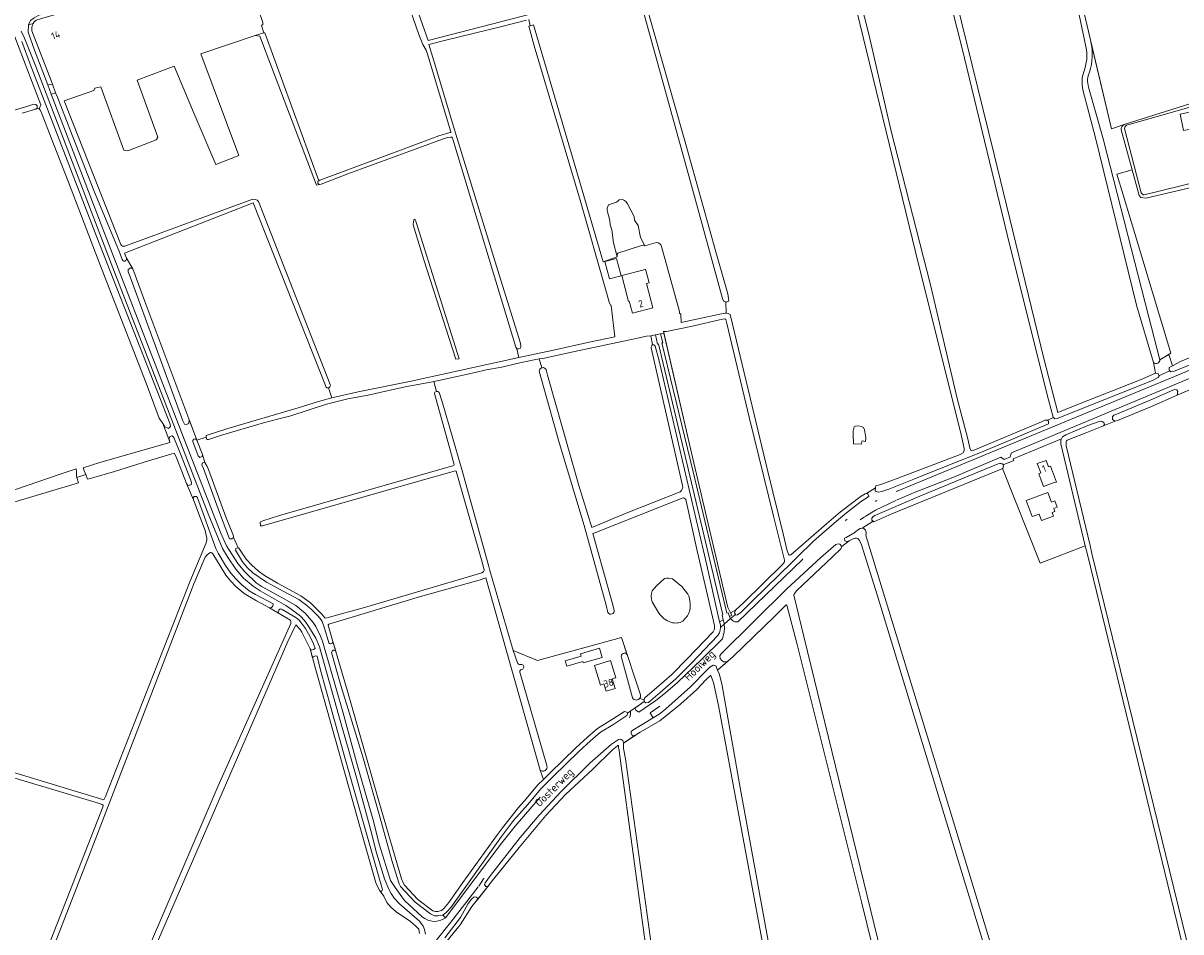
# Model space of a CAD drawing. Header units: metres. Extents: x 209813 to 223847, y 571801 to 587119.
# Tile 109 of 256: x 214070 to 214723, y 576785 to 577297. Entities that reach past the tile are written whole.
import ezdxf
from ezdxf.enums import TextEntityAlignment as Align

# ---------------------------------------------------------------- set-up
doc = ezdxf.new("R2010")
doc.units = ezdxf.units.M
for name, color, linetype, lineweight in [('B-RO-GR-BOUWLAND-GV', 8, 'Continuous', 0), ('B-RO-GR-GRAS-GV', 8, 'Continuous', 0), ('B-RO-GR-GROENVOORZIENING-GV', 8, 'Continuous', 0), ('B-RO-GR-HOUTWAL-GV', 8, 'Continuous', 0), ('B-RO-OG-BEBOUWING-GV', 8, 'Continuous', 0), ('B-RO-OG-BEBOUWING-T18', 8, 'Continuous', 0), ('B-RO-OG-TERREIN_CULTUURSCHEIDING-GV', 8, 'Continuous', 0), ('B-RO-OG-TERREIN_ERF-GV', 8, 'Continuous', 0), ('B-RO-OG-TOPOGRAFIE-T18', 8, 'Continuous', 0), ('B-RO-OG-WEG-GV', 8, 'Continuous', 0), ('B-RO-VH-VERHARDING_HALFVERHARDING-GV', 8, 'Continuous', 0), ('B-RO-VH-VERHARDING_STRAATBAKSTEEN-GV', 8, 'Continuous', 0)]:
    doc.layers.add(name, color=color, linetype=linetype, lineweight=lineweight)
doc.styles.add('NLCS-ISO-M200-T18', font='txt', dxfattribs={"height": 0.36})

msp = doc.modelspace()

# ---------------------------------------------------------------- linework, layer by layer
at = {"layer": 'B-RO-GR-BOUWLAND-GV', "flags": 128}
for points in [[(214419.738, 577314.446), (214443.076, 577232.263), (214460.919, 577168.292), (214467.664, 577144.621), (214468.162, 577142.128), (214468.257, 577140.604), (214466.697, 577140.047), (214466.522, 577140.091), (214466.742, 577133.741), (214467.917, 577133.664), (214468.965, 577132.983), (214469.121, 577132.252), (214490.24, 577044.373), (214498.933, 577009.285), (214501.278, 576999.595), (214501.864, 576997.835), (214502.381, 576997.203), (214502.557, 576997.195), (214503.225, 576997.432), (214523.434, 577014.871), (214531.242, 577021.641), (214543.017, 577030.62), (214545.164, 577031.891), (214546.005, 577032.085), (214550.967, 577035.166), (214551.227, 577036.312), (214554.161, 577037.082), (214564.181, 577040.836), (214597.83, 577053.695), (214599.186, 577054.232), (214600.479, 577054.96), (214601.058, 577056.232), (214601.062, 577057.443), (214599.638, 577064.299), (214573.912, 577167.558), (214540.315, 577304.877)], [(214059.545, 577032.261), (214090.844, 577042.894), (214099.84, 577046.003), (214100.039, 577044.151), (214099.91, 577042.014), (214100.211, 577041.059), (214105.19, 577042.774), (214104.338, 577044.878), (214103.809, 577046.598), (214113.135, 577049.574), (214133.416, 577055.276), (214152.767, 577060.829), (214152.697, 577061.122), (214148.642, 577071.454), (214146.613, 577074.572), (214139.258, 577094.26), (214113.104, 577161.459), (214095.482, 577207.608), (214085.719, 577232.69), (214080.639, 577245.946), (214079.687, 577248.169), (214079.052, 577248.962), (214077.859, 577249.452), (214077.007, 577248.832), (214069.267, 577246.523)], [(214016.696, 576889.11), (214115.409, 576859.181), (214116.298, 576860.999), (214163.899, 576982.128), (214173.25, 577004.132), (214173.498, 577005.926), (214173.472, 577006.904), (214172.581, 577011.251), (214169.858, 577018.577), (214166.075, 577028.412), (214162.114, 577037.612), (214156.323, 577052.682), (214155.19, 577054.741), (214153.884, 577054.325), (214140.618, 577050.491), (214121.388, 577044.412), (214108.357, 577040.642), (214106.174, 577040.047), (214105.19, 577042.774)], [(214100.211, 577041.059), (214101.071, 577038.025), (214062.75, 577026.668)]]:
    msp.add_lwpolyline(points, dxfattribs=at)
msp.add_lwpolyline([(214538.413, 577063.644), (214538.492, 577067.335), (214539.048, 577069.716), (214539.802, 577070.073), (214541.429, 577070.232), (214543.136, 577069.875), (214544.287, 577069.2), (214544.882, 577067.93), (214545.652, 577063.414), (214545.334, 577061.35), (214543.509, 577061.667), (214542.953, 577059.921), (214538.667, 577060.001), (214538.611, 577061.858)], close=True, dxfattribs=at)
at = {"layer": 'B-RO-GR-GRAS-GV', "flags": 128}
for points in [[(214501.455, 577473.311), (214502.004, 577471.754), (214522.374, 577390.673), (214532.845, 577348.082), (214547.306, 577291.181), (214559.878, 577236.406), (214582.05, 577149.795), (214597.153, 577085.674), (214603.122, 577062.948), (214604.234, 577057.734), (214605.088, 577056.153), (214606.204, 577056.309), (214615.619, 577060.304), (214644.821, 577072.527), (214646.625, 577073.348), (214648.186, 577073.454), (214651.539, 577074.917), (214651.352, 577075.127), (214648.644, 577084.932), (214626.966, 577171.987), (214599.866, 577283.776), (214592.171, 577314.317), (214659.561, 577330.111), (214634.677, 577440.625)], [(214691.476, 577240.132), (214745.852, 577257.374), (214694.217, 577459.771)], [(214636.24, 577440.956), (214684.209, 577237.828), (214691.476, 577240.132)], [(214273.309, 577359.574), (214274.739, 577354.808), (214298.465, 577287.526), (214351.781, 577301.374), (214370.622, 577306.141), (214415.01, 577317.565), (214423.334, 577320.882), (214455.767, 577329.187), (214456.079, 577329.373), (214456.087, 577329.542), (214455.881, 577330.533), (214451.992, 577348.387), (214451.992, 577348.935), (214450.68, 577353.291), (214442.219, 577393.139), (214441.249, 577398.53)], [(214669.821, 577284.161), (214661.032, 577326.305)], [(214596.441, 577311.289), (214617.982, 577223.319), (214646.101, 577108.149), (214653.959, 577077.784), (214664.649, 577082.041), (214701.137, 577096.398), (214709.052, 577099.898), (214708.083, 577105.896), (214698.334, 577138.369), (214675.212, 577232.628), (214668.193, 577259.853)], [(214440.364, 577133.823), (214441.195, 577133.272), (214441.424, 577128.527), (214450.885, 577130.513), (214463.174, 577133.205), (214466.213, 577133.775), (214466.742, 577133.741), (214466.522, 577140.091), (214465.411, 577140.368), (214464.704, 577142.136), (214446.214, 577209.281), (214419.875, 577304.408)], [(214354.012, 577299.062), (214340.047, 577295.473), (214308.461, 577287.829), (214298.87, 577285.3), (214300.322, 577280.512), (214314.06, 577234.788), (214337.844, 577157.857), (214350.391, 577117.43), (214350.874, 577115.535), (214350.874, 577114.837), (214350.568, 577113.996), (214349.712, 577113.607), (214348.707, 577113.607), (214348.598, 577113.735)], [(214349.748, 577108.726), (214369.355, 577112.977), (214389.496, 577117.392), (214403.972, 577120.446), (214401.802, 577138.14), (214401.59, 577138.111), (214400.861, 577139.346), (214398.819, 577146.838), (214384.297, 577197.555), (214358.423, 577284.536), (214355.371, 577295.652), (214356.153, 577295.886), (214355.328, 577299.42)], [(214356.153, 577295.886), (214358.065, 577296.479), (214383.217, 577210.841), (214397.286, 577162.802), (214405.248, 577165.477), (214403.091, 577173.489), (214402.218, 577180.871), (214401.345, 577183.649), (214401.107, 577186.031), (214400.234, 577188.809)], [(214203.495, 577289.979), (214200.914, 577290.376), (214170.091, 577280.058), (214191.721, 577222.643), (214178.652, 577217.732), (214166.453, 577246.323), (214155.177, 577273.075), (214134.295, 577265.262), (214145.897, 577233.125), (214145.019, 577231.56), (214128.875, 577225.34), (214126.766, 577225.685), (214113.735, 577261.537), (214110.318, 577260.7), (214109.693, 577259.453), (214093.039, 577253.48), (214125.075, 577172.601)], [(214244.126, 577086.086), (214258.904, 577089.353), (214288.851, 577095.494), (214349.748, 577108.726), (214348.598, 577113.735), (214347.933, 577114.51), (214313.549, 577228.198), (214312.523, 577232.028), (214312.231, 577232.788), (214312.08, 577232.893), (214311.794, 577232.985), (214311.099, 577233.033), (214309.647, 577232.913), (214308.813, 577232.73), (214306.56, 577231.963), (214253.246, 577212.318), (214238.074, 577206.578), (214237.19, 577206.452), (214235.443, 577205.974), (214203.495, 577289.979)], [(214240.992, 577091.993), (214199.738, 577195.999), (214127.156, 577167.619), (214128.196, 577164.82), (214131.808, 577158.848)], [(214127.315, 577171.597), (214198.939, 577197.989)], [(214202.655, 577196.844), (214243.248, 577093.457)], [(214405.248, 577165.477), (214405.3, 577166.041), (214405.261, 577167.034), (214405.578, 577167.708), (214418.437, 577171.796), (214419.905, 577172.114), (214420.857, 577171.812), (214418.331, 577176.426), (214417.061, 577183.253), (214415.077, 577186.189), (214414.759, 577188.333), (214411.029, 577195.476), (214410.208, 577196.561), (214409.415, 577197.355), (214408.29, 577197.818), (214406.438, 577197.686), (214405.71, 577197.223), (214404.851, 577196.429), (214400.271, 577194.991), (214399.519, 577193.016), (214399.519, 577191.666), (214400.234, 577188.809)], [(214420.857, 577171.812), (214427.457, 577173.624)], [(214430.232, 577171.402), (214440.459, 577134.649)], [(214131.808, 577158.848), (214138.528, 577140.409), (214167.99, 577062.059), (214173.107, 577063.77), (214173.239, 577064.789), (214185.41, 577068.782), (214225.132, 577080.324), (214236.582, 577083.974), (214244.126, 577086.086), (214242.206, 577091.632)], [(214442.132, 577036.5), (214424.471, 577114.232), (214424.476, 577114.869), (214424.584, 577115.249), (214424.696, 577115.507), (214425.134, 577116.025), (214424.29, 577120.95), (214421.866, 577120.727), (214415.92, 577119.506), (214382.162, 577112.412), (214363.306, 577108.23), (214361.235, 577107.926)], [(214361.235, 577107.926), (214351.011, 577105.907), (214340.072, 577103.385), (214331.203, 577101.776), (214325.025, 577100.293), (214306.259, 577096.202), (214301.797, 577095.212), (214303.229, 577089.667), (214303.881, 577089.65), (214304.338, 577089.409), (214304.79, 577088.977), (214306.585, 577083.131), (214317.463, 577045.597), (214332.831, 576990.867), (214333.352, 576988.57), (214346.445, 576943.417), (214360.288, 576937.759), (214407.579, 576950.741), (214418.349, 576918.51)], [(214361.235, 577107.926), (214362.689, 577102.967)], [(214399.967, 576964.833), (214398.959, 576969.034), (214386.656, 577014.014), (214372.407, 577060.757), (214361.255, 577101.013)], [(214365.177, 577101.818), (214365.887, 577098.813), (214383.613, 577036.503), (214390.89, 577012.823), (214410.337, 577021.025), (214440.771, 577032.968)], [(214301.797, 577095.212), (214300.099, 577094.836), (214286.413, 577092.399), (214275.308, 577089.889), (214264.707, 577087.585), (214253.158, 577085.448), (214241.052, 577082.435), (214220.901, 577075.878), (214214.169, 577074.125), (214205.585, 577071.852), (214181.248, 577064.679), (214174.451, 577062.53), (214173.55, 577062.53), (214173.107, 577063.77)], [(214741.214, 577095.884), (214721.397, 577087.588), (214706.881, 577081.088), (214687.719, 577073.271), (214686.379, 577072.909), (214679.76, 577070.16), (214669.482, 577066.007), (214659.19, 577062.073), (214658.803, 577061.729), (214658.684, 577061.271), (214658.63, 577060.349), (214658.714, 577058.906), (214672.224, 577002.686), (214673.177, 576998.234), (214759.061, 576648.27)], [(214167.99, 577062.059), (214171.067, 577054.057), (214172.467, 577049.472), (214173.73, 577047.297), (214174.418, 577045.634), (214184.491, 577018.369), (214188.281, 577009.158), (214188.633, 577007.958), (214188.633, 577007.413), (214191.183, 577001.37), (214191.707, 577001.272), (214195.723, 576995.078), (214198.953, 576991.512), (214202.52, 576988.348), (214206.12, 576985.813), (214213.414, 576981.457), (214226.613, 576974.379), (214232.104, 576970.304), (214238.418, 576963.978), (214240.384, 576961.704), (214242.014, 576962.099), (214262.633, 576967.788), (214328.725, 576987.231), (214329.736, 576987.778), (214330.05, 576988.696), (214329.346, 576991.891), (214314.284, 577044.563), (214313.88, 577044.752), (214291.25, 577038.442), (214205.067, 577013.838), (214203.773, 577013.838), (214203.609, 577015.89), (214205.141, 577016.577), (214214.622, 577019.595), (214313.054, 577047.911), (214313.177, 577048.124), (214313.044, 577048.976), (214311.09, 577055.836), (214302.121, 577088.42), (214302.297, 577089.212), (214303.229, 577089.667)], [(214756.295, 576645.673), (214670.704, 576997.639), (214669.52, 577002.558), (214644.11, 576992.8), (214622.679, 577046.222), (214622.288, 577045.899), (214617.869, 577044.149), (214560.341, 577020.508), (214550.191, 577016.13), (214549.81, 577016.394), (214543.55, 577012.386), (214544.5, 577012.248), (214545.45, 577011.276), (214545.745, 577010.173), (214545.745, 577009.187), (214545.617, 577008.661), (214545.855, 577007.823), (214592.407, 576855.381), (214663.577, 576622.094), (214667.251, 576610.519), (214667.648, 576610.185), (214668.296, 576610.137), (214670.847, 576610.488), (214726.463, 576628.747)], [(214441.899, 577029.462), (214392.563, 577009.802), (214391.419, 577009.516), (214402.399, 576970.49), (214403.503, 576966.221)], [(214420.935, 576916.923), (214427.388, 576922.334), (214436.094, 576929.927), (214444.785, 576938.687), (214459.432, 576953.979), (214459.871, 576954.748), (214460.123, 576955.504), (214460.162, 576957.564), (214452.533, 576990.917), (214450.463, 576999.648), (214443.904, 577028.673)], [(214661.937, 576612.687), (214655.06, 576636.889), (214552.008, 576974.873), (214543.173, 577003.037), (214542.049, 577005.478), (214541.549, 577006.304), (214541.038, 577006.668), (214540.324, 577006.924), (214539.519, 577006.924), (214538.508, 577006.503), (214536.202, 577005.29)], [(214536.202, 577005.29), (214532.027, 577002.196), (214531.525, 577000.762), (214526.804, 576996.368), (214506.635, 576977.311), (214505.409, 576975.668), (214505.076, 576975.145), (214505.006, 576974.855), (214505.048, 576974.592), (214510.545, 576951.412), (214594.113, 576609.428), (214597.379, 576595.227), (214596.886, 576593.912), (214596.484, 576593.797)], [(214220.497, 576960.79), (214209.018, 576967.555), (214201.683, 576971.477), (214194.549, 576975.648), (214190.115, 576979.304), (214186.858, 576982.703), (214184.286, 576986.026), (214176.891, 576997.96), (214176.381, 576998.587), (214176.056, 576998.73), (214175.611, 576998.711), (214174.686, 576998.269), (214173.808, 576997.495), (214172.705, 576996.119), (214172.012, 576994.813), (214166.182, 576981.139), (214106.745, 576826.893), (214082.301, 576764.108), (214081.468, 576763.354), (214080.522, 576763.354), (214079.88, 576763.868), (214079.698, 576764.503), (214079.638, 576765.317)], [(214424.893, 576977.193), (214427.457, 576980.026), (214431.946, 576984.021)], [(214436.446, 576983.862), (214441.665, 576979.63), (214445.122, 576975.309)], [(214428.756, 576964.51), (214424.958, 576970.895)], [(214591.619, 576604.521), (214543.24, 576801.597), (214506.842, 576946.834), (214500.926, 576968.976), (214500.8, 576969.291), (214500.456, 576969.095), (214493.845, 576962.397), (214470.754, 576940.078), (214461.859, 576932.432), (214461.952, 576932.167), (214462.754, 576930.441), (214464.28, 576924.656), (214474.778, 576864.97), (214509.717, 576674.756)], [(214444.886, 576962.979), (214442.381, 576959.917)], [(214080.403, 576757.348), (214117.072, 576742.377), (214125.256, 576740.018), (214133.902, 576759.728), (214179.971, 576867.044), (214220.891, 576958.622)], [(214293.63, 576783.88), (214293.16, 576786.16), (214291.76, 576787.75), (214288.46, 576790.51), (214280.48, 576795.97), (214277.41, 576798.59), (214275.21, 576801.36), (214273.56, 576804.88), (214271.466, 576807.761), (214271.051, 576808.229), (214269.125, 576811.886), (214261.599, 576838.214), (214235.008, 576932.607), (214231.806, 576944.311), (214227.284, 576953.802), (214226.282, 576955.397), (214223.873, 576957.971), (214219.206, 576948.566), (214126.559, 576734.938)], [(214490.583, 576760.236), (214462.498, 576912.481), (214459.563, 576925.492), (214458.165, 576929.429), (214457.982, 576929.328), (214455.212, 576926.855), (214450.237, 576921.468), (214440.939, 576913.112), (214429.302, 576903.862), (214418.203, 576897.471), (214408.716, 576891.185), (214408.871, 576888.256), (214409.934, 576882.364), (214425.923, 576767.155)], [(214418.091, 576916.631), (214420.452, 576915.494), (214420.709, 576916.734), (214420.935, 576916.923)], [(214430.86, 576707.059), (214406.597, 576885.315), (214406.268, 576887.466), (214406.017, 576888.515), (214405.881, 576889.79), (214405.548, 576889.779), (214405.402, 576889.728), (214402.622, 576887.368), (214391.479, 576876.425), (214376.088, 576862.208), (214364.967, 576850.341), (214349.887, 576832.349), (214335.4, 576814.483), (214332.228, 576810.329), (214323.084, 576799.077), (214316.587, 576788.728), (214304.229, 576773.408)], [(214079.638, 576765.317), (214080.358, 576767.261), (214115.026, 576855.679), (214114.998, 576856.175), (214114.529, 576856.575), (214111.076, 576857.643), (214045.543, 576877.202), (214015.1, 576886.2), (214014.864, 576886.2), (214014.451, 576885.99), (214013.872, 576884.999), (214006.753, 576865.15), (214000.567, 576846.428), (213977.124, 576771.765), (213977.069, 576771.304), (213977.177, 576771.181), (213983.406, 576769.318), (214063.708, 576745.567), (214064.454, 576745.302), (214064.893, 576744.26), (214064.289, 576743.588), (214069.632, 576740.829), (214076.718, 576758.675), (214077.04, 576759.085)]]:
    msp.add_lwpolyline(points, dxfattribs=at)
for points in [[(214196.746, 577320.61), (214204.152, 577300.668), (214205.239, 577297.68), (214205.199, 577296.665), (214204.393, 577296.089), (214205.678, 577291.971), (214206.316, 577291.956), (214236.714, 577208.516), (214237.327, 577208.906), (214253.183, 577214.724), (214304.598, 577233.784), (214310.721, 577235.685), (214311.227, 577235.798), (214311.24, 577236.045), (214298.115, 577279.93), (214297.418, 577282.142), (214295.478, 577285.447), (214293.335, 577290.904), (214282.515, 577322.055), (214253.86, 577312.193), (214244.789, 577333.916), (214241.851, 577341.136), (214223.589, 577332.267)], [(214065.157, 577289.648), (214064.059, 577290.399), (214061.012, 577291.158), (214059.004, 577291.003), (214055.003, 577289.892), (214013.301, 577277.892), (214003.861, 577274.769), (213991.872, 577270.818), (213959.994, 577262.033), (213952.593, 577259.766), (213951.108, 577259.172), (213955.023, 577246.158), (213961.888, 577222.681), (213971.474, 577225.715), (213972.874, 577220.87), (213989.34, 577225.766), (214073.13, 577250.802), (214075.974, 577251.632), (214077.095, 577251.516), (214077.773, 577250.659), (214077.859, 577249.452), (214078.915, 577249.018), (214079.843, 577251.278)], [(214718.78, 577104.144), (214723.158, 577106.43), (214768.996, 577125.565), (214769.984, 577125.417), (214749.723, 577209.444), (214744.682, 577208.188), (214703.72, 577198.618), (214700.942, 577199.015), (214699.883, 577200.073), (214696.047, 577214.625), (214687.315, 577212.243), (214690.888, 577200.602), (214717.875, 577111.173), (214716.686, 577110.446)], [(214296.052, 577163.833), (214290.14, 577183.556), (214290.183, 577185.505), (214290.554, 577186.735), (214291.278, 577186.392), (214291.584, 577185.705), (214291.698, 577184.904), (214292.312, 577183.322), (214316.009, 577108.078), (214314.157, 577107.813)], [(214431.388, 577123.586), (214446.9, 577055.74), (214467.73, 576967.68), (214469.23, 576964.738), (214472.151, 576966.323), (214476.748, 576970.547), (214498.628, 576991.927), (214499.698, 576993.408), (214499.6, 576994.43), (214493.503, 577019.153), (214479.826, 577075.087), (214467.098, 577127.936), (214466.515, 577130.186), (214466.416, 577130.358), (214466.23, 577130.457), (214465.788, 577130.491), (214464.768, 577130.366), (214446.747, 577126.298), (214433.151, 577123.375), (214431.559, 577123.415)], [(214541.429, 577070.232), (214539.802, 577070.073), (214539.048, 577069.716), (214538.492, 577067.335), (214538.413, 577063.644), (214538.611, 577061.858), (214538.667, 577060.001), (214542.953, 577059.921), (214543.509, 577061.667), (214545.334, 577061.35), (214545.652, 577063.414), (214544.882, 577067.93), (214544.287, 577069.2), (214543.136, 577069.875)], [(214244.684, 576948.545), (214253.039, 576920.59), (214271.132, 576857.107), (214282.078, 576819.242), (214283.477, 576814.563), (214284.344, 576812.332), (214285.09, 576811.007), (214292.714, 576803.022), (214301.104, 576796.63), (214302.71, 576796.158), (214304.009, 576796.127), (214305.951, 576796.677), (214306.091, 576796.765), (214307.364, 576797.972), (214310.107, 576801.313), (214318.027, 576812.521), (214337.748, 576839.731), (214340.536, 576843.343), (214349.459, 576854.84), (214352.681, 576858.377), (214360.442, 576867.591), (214363.628, 576870.763), (214361.752, 576876), (214331.123, 576984.528), (214327.248, 576983.194), (214294.219, 576973.868), (214242.469, 576958.302), (214242.056, 576958.026), (214241.998, 576957.725)]]:
    msp.add_lwpolyline(points, close=True, dxfattribs=at)
at = {"layer": 'B-RO-GR-GRAS-GV'}
for points in [[(214668.592, 577269.924, 0.1513961), (214669.821, 577284.161)], [(214668.193, 577259.853, -0.1478582), (214668.592, 577269.924)], [(214198.939, 577197.989, -0.3034908), (214202.655, 577196.844)], [(214125.075, 577172.601, 0.3815317), (214127.315, 577171.597)], [(214427.457, 577173.624, -0.3415197), (214430.232, 577171.402)], [(214440.459, 577134.649, -0.1581763), (214440.364, 577133.823)], [(214440.771, 577032.968, 0.2963728), (214442.132, 577036.5)], [(214443.904, 577028.673, 0.3279439), (214441.899, 577029.462)], [(214431.946, 576984.021, -0.1175816), (214436.446, 576983.862)], [(214424.958, 576970.895, -0.1376579), (214424.893, 576977.193)], [(214445.122, 576975.309, -0.0755415), (214446.424, 576970.035)], [(214446.424, 576970.035, -0.1792116), (214444.886, 576962.979)], [(214220.891, 576958.622, 0.3179907), (214220.497, 576960.79)], [(214403.503, 576966.221, -0.8311457), (214399.967, 576964.833)], [(214435.627, 576959.333, -0.1478791), (214428.756, 576964.51)], [(214442.381, 576959.917, -0.1883076), (214435.627, 576959.333)], [(214418.349, 576918.51, -0.2054284), (214418.091, 576916.631)]]:
    msp.add_lwpolyline(points, format="xyb", dxfattribs=at)
for centre, radius, start, end in [((214363.298, 577101.018), 2.042, 23.066851, 177.616916), ((214241.949, 577092.99), 1.382, 226.165198, 18.152145)]:
    msp.add_arc(centre, radius, start, end, dxfattribs=at)
at = {"layer": 'B-RO-GR-GROENVOORZIENING-GV', "flags": 128}
for points in [[(214424.29, 577120.95), (214425.134, 577116.025), (214426.007, 577115.973), (214426.727, 577115.151), (214428.711, 577107.716), (214453.702, 577000.404), (214455.772, 576991.671), (214463.083, 576959.71), (214465.094, 576960.802), (214464.493, 576963.462), (214464.949, 576963.639), (214428.546, 577116.447), (214428.002, 577116.304), (214426.883, 577121.508)], [(214469.904, 576963.414), (214468.649, 576962.733), (214468.982, 576961.735), (214469.253, 576961.424), (214471.938, 576963.746), (214471.449, 576964.786), (214472.151, 576966.323), (214469.23, 576964.738)]]:
    msp.add_lwpolyline(points, close=True, dxfattribs=at)
for points in [[(214469.23, 576964.738), (214467.73, 576967.68), (214446.9, 577055.74), (214431.63, 577122.53), (214429.734, 577122.122), (214430.935, 577117.122), (214430.501, 577117.027), (214448.141, 577044.277), (214467.146, 576964.448), (214467.969, 576964.774), (214468.649, 576962.733)], [(214463.083, 576959.71), (214463.488, 576957.94), (214463.488, 576956.439), (214465.607, 576958.271), (214465.57, 576958.79), (214465.094, 576960.802)]]:
    msp.add_lwpolyline(points, dxfattribs=at)
at = {"layer": 'B-RO-GR-HOUTWAL-GV', "flags": 128}
msp.add_lwpolyline([(214236.714, 577208.516), (214206.316, 577291.956), (214205.678, 577291.971), (214200.914, 577290.376), (214203.495, 577289.979), (214235.443, 577205.974), (214237.19, 577206.452), (214236.268, 577206.877), (214236.191, 577208.183)], close=True, dxfattribs=at)
at = {"layer": 'B-RO-GR-HOUTWAL-GV'}
for points in [[(214672.611, 577286.944, -0.1348169), (214671.922, 577269.801)], [(214671.922, 577269.801, 0.1821685), (214671.29, 577261.338)], [(214689.67, 577237.18, -0.3601819), (214691.476, 577240.132)]]:
    msp.add_lwpolyline(points, format="xyb", dxfattribs=at)
at = {"layer": 'B-RO-GR-HOUTWAL-GV', "flags": 128}
for points in [[(214691.476, 577240.132), (214684.209, 577237.828), (214672.611, 577286.944)], [(214671.29, 577261.338), (214679.637, 577232.172), (214705.454, 577131.437), (214711.669, 577107.38), (214717.875, 577111.173), (214690.888, 577200.602), (214687.315, 577212.243), (214696.047, 577214.625), (214689.67, 577237.18)]]:
    msp.add_lwpolyline(points, dxfattribs=at)
at = {"layer": 'B-RO-OG-BEBOUWING-GV', "flags": 128}
for points in [[(214723.068, 577246.128), (214724.928, 577236.815), (214730.117, 577237.851), (214728.257, 577247.164)], [(214407.396, 577154.763), (214404.833, 577164.701), (214398.26, 577163.006), (214400.824, 577153.068)], [(214419.73, 577158.1), (214407.79, 577154.97), (214411.61, 577140.38), (214412.08, 577140.51), (214413.86, 577133.71), (214425.35, 577136.81), (214421.722, 577150.552), (214423.291, 577150.966), (214421.299, 577158.514)], [(214653.167, 577038.448), (214649.801, 577047.536), (214648.706, 577047.131), (214647.371, 577050.738), (214642.372, 577048.888), (214644.329, 577043.603), (214643.288, 577043.217), (214645.966, 577035.984), (214651.938, 577038.196)]]:
    msp.add_lwpolyline(points, close=True, dxfattribs=at)
at = {"layer": 'B-RO-OG-TERREIN_CULTUURSCHEIDING-GV', "flags": 128}
msp.add_lwpolyline([(214708.083, 577105.896), (214709.052, 577099.898), (214710.735, 577099.477), (214711.038, 577098.514), (214717.304, 577101.256), (214716.94, 577101.586), (214716.94, 577103.184), (214718.78, 577104.144), (214716.686, 577110.446), (214711.669, 577107.38)], dxfattribs=at)
at = {"layer": 'B-RO-OG-TERREIN_CULTUURSCHEIDING-GV'}
msp.add_lwpolyline([(214711.669, 577107.38, -0.6111558), (214708.083, 577105.896)], format="xyb", dxfattribs=at)
at = {"layer": 'B-RO-OG-TERREIN_ERF-GV', "flags": 128}
for points in [[(214744.463, 577254.543), (214693.499, 577240.051)], [(214691.626, 577237.885), (214701.072, 577201.67)], [(214702.694, 577200.506), (214744.051, 577210.609)], [(214410.834, 576941.001), (214407.579, 576950.741), (214360.288, 576937.759), (214346.445, 576943.417), (214349.018, 576936.549)], [(214350.506, 576935.471), (214351.402, 576935.572)], [(214413.896, 576916.756), (214407.579, 576939.585)], [(214350.185, 576931.19), (214365.543, 576878.536)], [(214351.955, 576932.986), (214350.889, 576932.634)], [(214361.752, 576876), (214363.628, 576870.763), (214367.308, 576874.426), (214381.837, 576888.565), (214388.384, 576894.601), (214394.119, 576899.528), (214401.147, 576903.761), (214409.289, 576909.005), (214410.181, 576908.864), (214410.921, 576908.519), (214410.967, 576908.086), (214416.762, 576911.977), (214417.053, 576912.158), (214420.554, 576914.7), (214420.381, 576915.149), (214420.452, 576915.494), (214418.091, 576916.631)]]:
    msp.add_lwpolyline(points, dxfattribs=at)
at = {"layer": 'B-RO-OG-TERREIN_ERF-GV'}
for points in [[(214693.499, 577240.051, 0.3637475), (214691.626, 577237.885)], [(214701.072, 577201.67, 0.2933545), (214702.694, 577200.506)], [(214407.579, 576939.585, -0.9461387), (214410.834, 576941.001)], [(214349.018, 576936.549, 0.3635537), (214350.506, 576935.471)], [(214351.402, 576935.572, -0.6149028), (214351.955, 576932.986)], [(214350.889, 576932.634, 0.2522535), (214350.185, 576931.19)], [(214418.091, 576916.631, -0.5852053), (214413.896, 576916.756)]]:
    msp.add_lwpolyline(points, format="xyb", dxfattribs=at)
at = {"layer": 'B-RO-OG-TERREIN_ERF-GV', "flags": 128}
for points in [[(214669.52, 577002.558), (214655.677, 577060.11), (214655.73, 577062.172), (214656.06, 577062.877), (214628.811, 577051.651), (214629.125, 577050.65), (214623.055, 577048.12), (214623.297, 577047.742), (214623.088, 577046.561), (214622.679, 577046.222), (214644.11, 576992.8)], [(214639.421, 577019.006), (214636.093, 577028.172), (214648.41, 577032.644), (214650.418, 577027.113), (214652.351, 577027.814), (214653.603, 577024.365), (214651.67, 577023.663), (214652.332, 577021.841), (214650.815, 577021.29), (214651.581, 577019.181), (214644.804, 577016.721), (214643.444, 577020.467)], [(214385.808, 576937.212), (214376.829, 576934.554), (214375.934, 576937.579), (214384.888, 576940.23), (214384.488, 576941.583), (214395.285, 576944.779), (214396.819, 576939.597), (214386.046, 576936.408)], [(214404.401, 576927.998), (214402.458, 576927.401), (214404.103, 576922.052), (214398.982, 576920.476), (214397.716, 576924.592), (214395.748, 576923.986), (214392.359, 576934.999), (214401.392, 576937.778)]]:
    msp.add_lwpolyline(points, close=True, dxfattribs=at)
at = {"layer": 'B-RO-OG-TERREIN_ERF-GV'}
msp.add_arc((214363.345, 576877.721), 2.345, 227.209638, 18.152145, dxfattribs=at)
msp.add_arc((214363.345, 576877.721), 2.345, 227.209638, 18.152145, dxfattribs=at)
at = {"layer": 'B-RO-OG-WEG-GV', "flags": 128}
for points in [[(215258.264, 577310.344), (215257.616, 577312.845), (215256.702, 577314.68), (215252.825, 577317.714), (215250.217, 577317.968), (215247.651, 577317.255), (215244.586, 577315.854), (215143.508, 577273.032), (214977.336, 577201.779), (214910.552, 577172.884), (214820.603, 577135.495), (214627.873, 577054.999), (214627.057, 577053.02), (214627.25, 577052.653), (214623.704, 577051.249), (214621.815, 577052.468), (214594.712, 577041.149), (214572.481, 577032.373), (214562.952, 577028.311)], [(214074.244, 577296.811), (214075.527, 577297.224), (214076.096, 577298.189), (214077.217, 577299.127), (214079.581, 577299.861), (214092.014, 577303.37), (214091.239, 577305.264), (214078.671, 577301.911), (214076.144, 577300.471), (214073.937, 577298.84), (214072.93, 577296.434)], [(214074.244, 577296.811), (214072.93, 577296.434), (214072.866, 577296.282), (214072.706, 577292.316), (214076.255, 577282.146), (214083.784, 577262.511), (214086.445, 577263.066), (214085.933, 577264.52)], [(214297.08, 576783.49), (214296.47, 576786.03), (214295.74, 576787.93), (214293.6, 576790.81), (214282.38, 576800.53), (214279.28, 576803.79), (214277.572, 576806.409), (214276.06, 576809.24), (214273.93, 576814.63), (214269.415, 576829.362), (214266.18, 576841.86), (214258.01, 576871.77), (214248.06, 576906.6), (214237.16, 576945.51), (214235.09, 576950.47), (214230.59, 576957.73), (214228.64, 576960.4), (214226.39, 576962.84), (214221.16, 576966.84), (214218.11, 576968.93), (214214.22, 576971.12), (214203.64, 576977.17), (214199.71, 576979.67), (214194.31, 576984.31), (214189.86, 576989.35), (214185.546, 576995.821), (214182.38, 577001.018), (214174.753, 577019.664), (214120.571, 577159.42), (214076.943, 577272.919), (214070.627, 577288.942), (214068.756, 577292.876)], [(214085.933, 577264.52), (214074.706, 577293.15)], [(214069.032, 577286.992), (214073.843, 577274.319), (214111.514, 577176.581), (214152.909, 577071.213), (214153.093, 577069.771), (214151.841, 577068.722), (214149.834, 577069.579), (214148.642, 577071.454), (214152.697, 577061.122), (214152.344, 577062.61), (214152.468, 577063.916), (214154.007, 577064.55), (214154.999, 577063.557), (214158.733, 577054.325), (214164.288, 577039.85), (214164.964, 577038.318), (214164.724, 577036.877), (214162.903, 577036.64), (214162.114, 577037.612), (214166.075, 577028.412), (214165.767, 577029.456), (214166.449, 577030.366), (214167.742, 577030.428), (214168.351, 577029.535), (214178.721, 577001.07), (214180.052, 576998.28), (214184.078, 576991.496), (214187.102, 576987.134), (214189.863, 576983.861), (214193.248, 576980.414), (214197.434, 576977.183), (214201.009, 576975.032), (214210.924, 576969.734), (214210.735, 576968.411), (214210.036, 576967.634), (214209.018, 576967.555), (214214.223, 576964.564), (214213.855, 576965.347), (214214.272, 576966.232), (214214.786, 576966.688), (214215.376, 576966.925), (214216.098, 576966.67), (214223.846, 576962), (214225.626, 576960.494), (214227.084, 576958.907), (214229.347, 576955.96), (214231.902, 576951.091), (214233.733, 576947.16), (214234.663, 576944.648), (214233.748, 576944.099), (214232.553, 576943.597), (214231.806, 576944.311), (214233.283, 576939.238), (214233.624, 576939.978), (214234.823, 576940.435), (214235.834, 576940.276), (214237.764, 576932.439), (214243.43, 576911.978), (214251.751, 576882.258), (214270.213, 576817.041), (214272.666, 576808.564), (214272.593, 576808.202), (214272.277, 576807.746), (214271.466, 576807.761), (214273.56, 576804.88), (214275.21, 576801.36), (214277.41, 576798.59), (214280.48, 576795.97), (214288.46, 576790.51), (214291.76, 576787.75), (214293.16, 576786.16), (214293.63, 576783.88)], [(214125.74, 577164.126), (214124.189, 577168.211), (214109.818, 577202.956), (214096.195, 577237.53), (214089.315, 577255.553), (214088.173, 577258.155), (214085.764, 577257.347), (214114.903, 577181.352), (214160.714, 577062.777), (214181.437, 577009.654), (214184.635, 577002.537), (214191.147, 576992.533), (214194.926, 576987.92), (214201.489, 576981.653), (214204.847, 576979.462), (214215.513, 576973.625), (214223.844, 576968.891), (214229.169, 576964.589), (214233.64, 576959.22), (214235.1, 576956.91), (214237.67, 576951.61), (214238.86, 576948.64), (214239.68, 576946), (214250.34, 576908.86), (214258.68, 576878.38), (214267.21, 576848.42), (214270.994, 576833.71), (214277.33, 576813.72), (214279.842, 576809.721), (214282.652, 576805.883), (214285.08, 576802.47), (214295.221, 576793.227)], [(214242.484, 576947.747), (214240.056, 576956.127), (214238.598, 576959.863), (214238.088, 576960.756), (214236.357, 576962.785), (214232.602, 576966.582), (214229.99, 576968.813), (214225.47, 576972.14), (214213.832, 576978.371), (214207.209, 576981.936), (214199.523, 576987.36), (214196.259, 576990.222), (214193.733, 576993.518), (214189.823, 576999.973), (214189.974, 577001.084), (214190.886, 577001.426), (214191.183, 577001.37), (214188.633, 577007.413), (214188.633, 577007.223), (214187.625, 577006.551), (214186.442, 577006.471), (214180.733, 577021.327), (214171.651, 577046.13), (214170.708, 577048.225), (214171.044, 577049.28), (214172.467, 577049.472), (214171.067, 577054.057), (214170.916, 577052.873), (214169.615, 577052.362), (214168.759, 577053.362), (214165.672, 577061.355), (214165.729, 577062.01), (214166.155, 577062.679), (214167.202, 577062.904), (214167.99, 577062.059), (214163.596, 577073.761), (214163.418, 577071.616), (214162.041, 577071.057), (214160.99, 577071.209), (214160.086, 577072.943), (214130.342, 577154.323), (214129.114, 577157.135), (214129.114, 577158.447), (214130.668, 577159.366), (214131.808, 577158.848), (214128.196, 577164.82)], [(214563.223, 577033.283), (214717.535, 577097.08), (214770.51, 577119.164), (214771.885, 577120.478), (214772.886, 577122.292), (214773.011, 577123.418), (214772.582, 577125.337), (214770.844, 577124.656), (214771.012, 577124.457), (214771.012, 577123.407), (214770.625, 577122.023), (214767.331, 577120.697), (214733.205, 577106.451), (214719.291, 577100.861), (214717.855, 577100.755), (214717.304, 577101.256), (214711.038, 577098.514)], [(214711.038, 577098.514), (214711.12, 577098.252), (214710.551, 577097.413), (214707.445, 577095.751), (214689.985, 577088.916), (214653.536, 577074.266), (214652.237, 577074.136), (214651.539, 577074.917), (214648.186, 577073.454), (214648.662, 577072.815), (214648.739, 577072.098), (214648.72, 577071.317), (214627.465, 577062.363), (214610.007, 577055.068), (214592.87, 577048.122), (214572.782, 577040.199), (214558.532, 577034.453), (214554.64, 577033.081), (214552.472, 577032.723), (214551.358, 577033.189), (214550.961, 577033.573), (214550.967, 577035.166), (214546.005, 577032.085), (214546.709, 577031.863), (214547.333, 577030.603), (214546.219, 577029.655), (214543.203, 577027.777), (214534.658, 577021.21), (214529.057, 577016.461), (214520.615, 577009.103), (214516.138, 577005.104), (214506.798, 576996.132), (214503.967, 576993.3), (214481.671, 576971.484), (214475.005, 576964.876), (214473.224, 576963.548), (214472.073, 576963.46), (214471.938, 576963.746), (214469.253, 576961.424), (214469.678, 576960.938), (214470.289, 576960.414), (214470.952, 576960.013), (214471.67, 576959.66), (214473.356, 576959.568), (214509.807, 576994.87)], [(214425.502, 576905.545), (214429.409, 576907.913), (214432.657, 576910.55), (214446.649, 576922.919), (214455.798, 576932.333), (214457.518, 576934.138), (214459.369, 576935.173), (214461.01, 576934.845), (214461.859, 576932.432), (214467.539, 576937.345), (214466.234, 576936.977), (214465.185, 576936.977), (214464.214, 576937.772), (214463.332, 576939.014), (214463.143, 576940.431), (214463.854, 576941.616), (214501.045, 576978.336), (214520.274, 576996.012), (214528.76, 577003.31), (214529.915, 577003.679), (214530.978, 577003.396), (214532.027, 577002.196), (214536.202, 577005.29), (214534.97, 577005.014), (214533.691, 577005.299), (214533.583, 577006.92), (214534.477, 577007.271), (214538.148, 577009.294), (214538.865, 577009.64), (214540.814, 577011.326), (214542.323, 577012.304), (214543.55, 577012.386), (214549.81, 577016.394), (214548.997, 577016.957), (214548.949, 577018.121), (214549.796, 577019.089), (214550.72, 577019.681), (214576.028, 577030.475), (214612.015, 577045.378), (214620.346, 577048.715), (214621.313, 577048.916), (214621.882, 577048.916), (214622.679, 577048.708), (214623.055, 577048.12), (214629.125, 577050.65), (214628.811, 577051.651), (214656.06, 577062.877), (214656.595, 577064.018), (214658.509, 577065.082), (214671, 577070.378), (214677.894, 577072.751), (214679.059, 577072.686), (214680.001, 577072.076), (214680.262, 577070.933), (214679.76, 577070.16), (214686.379, 577072.909), (214684.949, 577073.725), (214684.946, 577075.374), (214685.693, 577076.179), (214686.725, 577076.632), (214706.095, 577084.785), (214718.909, 577090.384), (214720.071, 577090.623), (214721.092, 577090.472), (214721.795, 577089.51), (214721.397, 577087.588), (214741.214, 577095.884)], [(214562.566, 577028.136), (214550.997, 577022.609), (214545.183, 577019.076)], [(214544.859, 577018.87), (214542.36, 577017.217)], [(214246.333, 576943.028), (214244.684, 576948.545)], [(214308.215, 576792.598), (214306.71, 576794.186), (214304.028, 576793.752), (214302.06, 576793.832), (214299.84, 576794.884), (214291.175, 576801.482), (214282.946, 576810.22), (214282.207, 576811.776), (214278.105, 576824.369), (214271.153, 576849.627), (214261.656, 576883.487), (214249.216, 576923.619), (214246.071, 576935.001), (214244.023, 576942.279)], [(214412.268, 576905.381), (214412.546, 576906.503), (214412.673, 576907.744), (214412.661, 576909.211), (214410.967, 576908.086), (214411.02, 576907.591), (214410.755, 576906.737), (214402.69, 576901.544), (214395.736, 576897.355), (214390.11, 576892.521), (214383.595, 576886.516), (214369.085, 576872.395), (214362.269, 576865.609), (214354.53, 576856.422), (214346.702, 576847.576), (214339.854, 576838.476), (214311.256, 576798.434), (214308.899, 576795.907), (214306.71, 576794.186)], [(214307.88, 576781.41), (214316.752, 576792.909), (214321.142, 576800.716), (214323.064, 576803.074), (214324.525, 576804.447), (214325.763, 576804.302), (214326.167, 576803.906), (214326.416, 576803.177), (214326.126, 576802.529), (214332.228, 576810.329), (214331.023, 576810.329), (214330.407, 576811.495), (214330.708, 576812.35), (214333.793, 576816.5), (214350.432, 576837.99), (214361.106, 576850.632), (214373.542, 576863.91), (214389.819, 576879.945), (214401.97, 576890.7), (214405.88, 576893.186), (214406.912, 576893.508), (214407.564, 576893.235), (214408.372, 576892.597), (214408.716, 576891.185), (214415.45, 576895.706), (214413.84, 576895.303), (214413.19, 576896.604), (214413.122, 576897.752), (214413.986, 576898.568), (214425.502, 576905.545), (214423.867, 576908.243)], [(214429.398, 576912.034), (214423.867, 576908.243)], [(214308.215, 576792.598), (214340.061, 576834.92), (214347.673, 576844.419), (214361.657, 576860.674)], [(214326.787, 576810.148), (214311.292, 576790.186), (214309.61, 576788.04), (214300.92, 576777.15), (214287.47, 576762.09), (214265.79, 576740.62), (214245.52, 576720.08), (214222.15, 576696.95), (214216.331, 576691.148)], [(214329.845, 576814.571), (214327.059, 576810.52)]]:
    msp.add_lwpolyline(points, dxfattribs=at)
at = {"layer": 'B-RO-OG-WEG-GV'}
for points in [[(214074.706, 577293.15, -0.2231085), (214074.849, 577294.071)], [(214074.849, 577294.071, -0.1342032), (214075.527, 577297.224)], [(214562.838, 577033.114, -0.0094013), (214563.223, 577033.283)], [(214551.086, 577027.615, -0.0239436), (214551.929, 577028.056)], [(214534.03, 577016.7, -0.0319988), (214535.033, 577017.494)], [(214509.807, 576994.87, -0.0063207), (214510.071, 576995.117)], [(214244.684, 576948.545, -0.7534323), (214242.484, 576947.747)], [(214244.023, 576942.279, -0.7791298), (214246.333, 576943.028)], [(214330.08, 576814.894, 0.0134379), (214329.845, 576814.571)], [(214295.221, 576793.227, 0.3485632), (214308.215, 576792.598)]]:
    msp.add_lwpolyline(points, format="xyb", dxfattribs=at)
at = {"layer": 'B-RO-OG-WEG-GV', "flags": 128}
msp.add_lwpolyline([(214417.358, 576908.691), (214427.06, 576915.31), (214432.57, 576919.53), (214439.31, 576925.36), (214452.67, 576938.18), (214464.665, 576949.997), (214465.64, 576954.02), (214465.73, 576956.52), (214465.607, 576958.271), (214463.488, 576956.439), (214463.426, 576954.898), (214462.922, 576953.386), (214462.118, 576951.975), (214447.166, 576936.366), (214438.37, 576927.5), (214429.549, 576919.806), (214422.846, 576914.185), (214421.368, 576913.932), (214420.65, 576914.45), (214420.554, 576914.7), (214417.053, 576912.158), (214415.171, 576910.904), (214415.887, 576909.69), (214416.888, 576908.953)], close=True, dxfattribs=at)
at = {"layer": 'B-RO-OG-WEG-GV'}
msp.add_arc((214126.979, 577164.434), 1.277, 193.939039, 18.152145, dxfattribs=at)
at = {"layer": 'B-RO-VH-VERHARDING_HALFVERHARDING-GV', "flags": 128}
msp.add_lwpolyline([(214465.094, 576960.802), (214465.57, 576958.79), (214465.607, 576958.271), (214469.253, 576961.424), (214468.982, 576961.735), (214467.969, 576964.774), (214467.146, 576964.448), (214448.141, 577044.277), (214430.501, 577117.027), (214430.935, 577117.122), (214429.734, 577122.122), (214426.883, 577121.508), (214428.002, 577116.304), (214428.546, 577116.447), (214464.949, 576963.639), (214464.493, 576963.462)], close=True, dxfattribs=at)
at = {"layer": 'B-RO-VH-VERHARDING_STRAATBAKSTEEN-GV', "flags": 128}
msp.add_lwpolyline([(214088.173, 577258.155), (214086.445, 577263.066), (214083.784, 577262.511), (214085.764, 577257.347)], close=True, dxfattribs=at)

# ---------------------------------------------------------------- texts
at = {"layer": 'B-RO-OG-BEBOUWING-T18', "style": 'NLCS-ISO-M200-T18'}
for s, rotation, p in [('14', 20.8, (214088.227, 577290.675)), ('2', 15.1, (214418.563, 577139.122)), ('1', 20.3, (214646.26, 577046.062)), ('38', 17.1, (214400.366, 576925.087))]:
    msp.add_text(s, height=4, rotation=rotation, dxfattribs=at).set_placement(p, align=Align.MIDDLE)
at = {"layer": 'B-RO-OG-TOPOGRAFIE-T18', "style": 'NLCS-ISO-M200-T18'}
for s, rotation, p in [('Hooiweg', 44.4, (214452.22, 576934.552)), ('Oosterweg', 45, (214370.058, 576865.812))]:
    msp.add_text(s, height=4.5, rotation=rotation, dxfattribs=at).set_placement(p, align=Align.MIDDLE)

doc.saveas('drawing.dxf')
